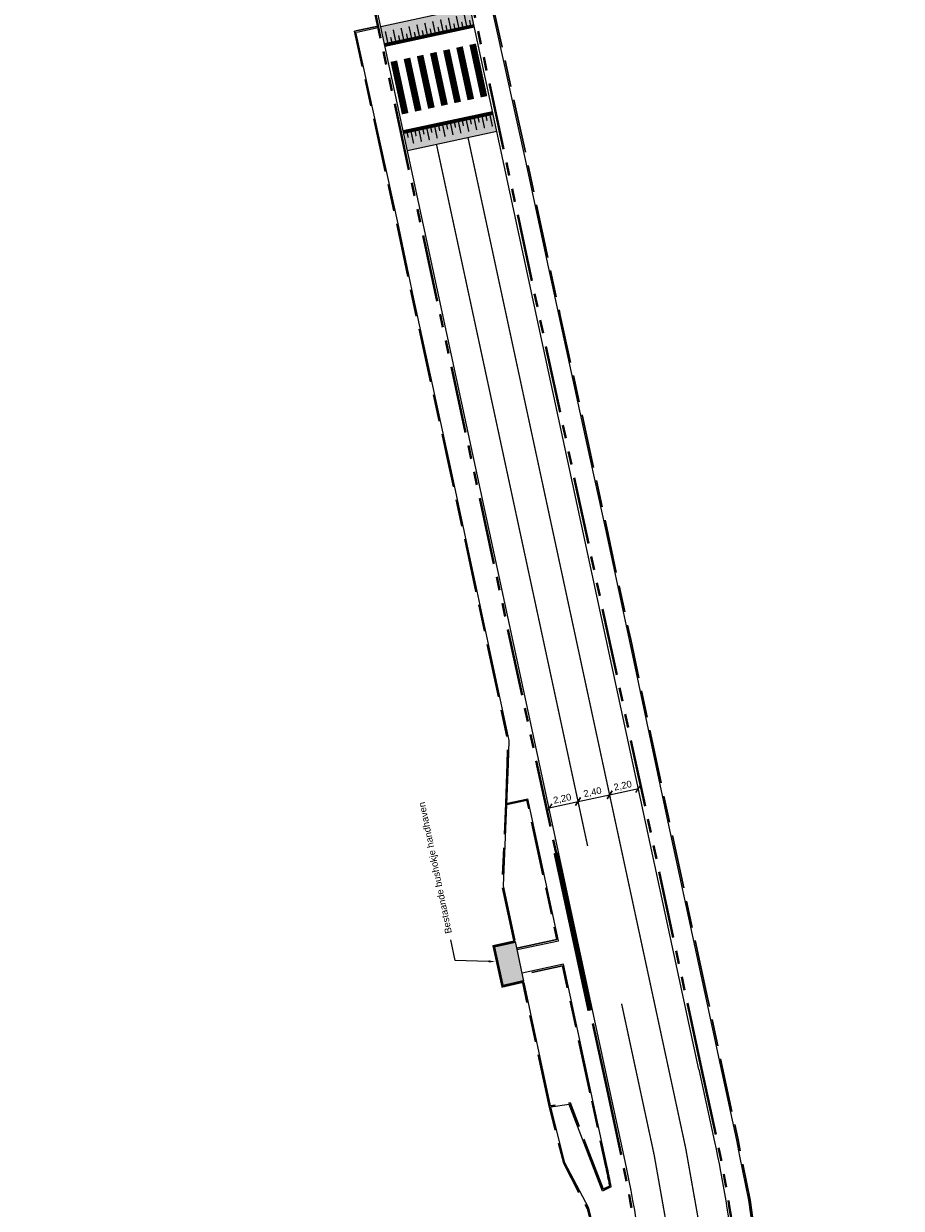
# Model space of a CAD drawing. Header units: metres. Extents: x -5 to 205656, y -9 to 393038.
# Tile 8 of 29: x 203944 to 204010, y 389868 to 389956. Entities that reach past the tile are written whole.
import ezdxf
from ezdxf import colors
from ezdxf.entities.mleader import LeaderData, LeaderLine
from ezdxf.math import Vec2, Vec3

# ---------------------------------------------------------------- set-up
doc = ezdxf.new("R2010")
doc.units = ezdxf.units.M
for name, pattern in [('VH-OPSLUITBAND_100X200', [16, 8, -2, 4, -2]), ('VH-TROTTOIRBAND_180-200', [20, 10, -2, 2, -2, 2, -2]), ('VW-1-1_STREEP', [2, 1, -1])]:
    doc.linetypes.add(name, pattern=pattern)
for name, color, linetype, lineweight in [('Bushokje', 7, 'Continuous', 18), ('N-WE-VH-KANTOPSLUITING_BUSPERRONBAND', 4, 'Continuous', 15), ('N-WE-VH-KANTOPSLUITING_OPSLUITBAND_100X200-G', 7, 'VH-OPSLUITBAND_100X200', 30), ('N-WE-VH-KANTOPSLUITING_TROTTOIRBAND_180 200-G', 6, 'VH-TROTTOIRBAND_180-200', 40), ('N-WE-VH-KANTOPSLUITING_VOORKANTBAND-G', 7, 'Continuous', 15), ('N-WE-VW-MARKERING_LANGS_STREEP_11-G', 255, 'VW-1-1_STREEP', 13), ('X-XX-AL-AANKLEDING-M', 7, 'Continuous', 18), ('X-XX-AL-AANKLEDING-T25', 7, 'Continuous', 25)]:
    doc.layers.add(name, color=color, linetype=linetype, lineweight=lineweight)
doc.layers.add('N-WE-VH-PLATEAU-G', color=7, linetype='Continuous')
doc.layers.add('N-WE-VW-MARKERING_VOP', color=255, linetype='Continuous')
doc.styles.add('NLCS_ISO', font='arial.ttf')
doc.styles.get("Standard").update_dxf_attribs({"font": 'arial.ttf'})
doc.dimstyles.new('NLCS_1-200', dxfattribs={"dimscale": 0.2, "dimtxt": 2.5, "dimasz": 2.5, "dimexe": 1.25, "dimexo": 0.625, "dimtad": 1, "dimzin": 1, "dimtxsty": 'Standard', "dimblk": 'OBLIQUE', "dimcen": 0, "dimse1": 1, "dimse2": 1, "dimadec": 0, "dimazin": 0, "dimtfac": 1, "dimtmove": 0, "dimatfit": 3, "dimfxl": 1, "dimarcsym": 0})

# ---------------------------------------------------------------- blocks, each defined once
blk = doc.blocks.new('*U247')
at = {"layer": 'N-WE-VH-PLATEAU-G', "transparency": 33554687}
h = blk.add_hatch(color=251, dxfattribs=at)
h.dxf.hatch_style = 1
h.paths.add_polyline_path([(6.8, -0.5), (6.8, 0.8), (0, 0.8), (0, -0.5)])
at = {"layer": 'N-WE-VH-PLATEAU-G', "color": 7, "true_color": 0xffffff}
for points, const_width in [([(0, 0.9), (6.8, 0.9)], 0.2), ([(0.25, 0.4), (0.25, 0.8)], 0.1), ([(0.55, -0.1), (0.55, 0.8)], 0.1), ([(0.85, 0.4), (0.85, 0.8)], 0.1), ([(1.15, -0.1), (1.15, 0.8)], 0.1), ([(1.45, 0.4), (1.45, 0.8)], 0.1), ([(1.75, -0.1), (1.75, 0.8)], 0.1), ([(2.05, 0.4), (2.05, 0.8)], 0.1), ([(2.35, -0.1), (2.35, 0.8)], 0.1), ([(2.65, 0.4), (2.65, 0.8)], 0.1), ([(2.95, -0.1), (2.95, 0.8)], 0.1), ([(3.25, 0.4), (3.25, 0.8)], 0.1), ([(3.55, -0.1), (3.55, 0.8)], 0.1), ([(3.85, 0.4), (3.85, 0.8)], 0.1), ([(4.15, -0.1), (4.15, 0.8)], 0.1), ([(4.45, 0.4), (4.45, 0.8)], 0.1), ([(4.75, -0.1), (4.75, 0.8)], 0.1), ([(5.05, 0.4), (5.05, 0.8)], 0.1), ([(5.35, -0.1), (5.35, 0.8)], 0.1), ([(5.65, 0.4), (5.65, 0.8)], 0.1), ([(5.95, -0.1), (5.95, 0.8)], 0.1), ([(6.25, 0.4), (6.25, 0.8)], 0.1), ([(6.55, -0.1), (6.55, 0.8)], 0.1)]:
    blk.add_lwpolyline(points, dxfattribs=dict(at, const_width=const_width))
at = {"layer": 'N-WE-VH-PLATEAU-G'}
for points in [[(0, 1), (6.8, 1)], [(0, -0.5), (6.8, -0.5)]]:
    blk.add_lwpolyline(points, dxfattribs=at)
at = {"layer": 'N-WE-VH-PLATEAU-G', "color": 7, "true_color": 0xffffff}
blk.add_lwpolyline([(0, 0.8), (6.8, 0.8)], dxfattribs=at)
blk = doc.blocks.new('*U246')
at = {"layer": 'N-WE-VH-PLATEAU-G', "transparency": 33554687}
h = blk.add_hatch(color=251, dxfattribs=at)
h.dxf.hatch_style = 1
h.paths.add_polyline_path([(6.8, -0.5), (6.8, 0.8), (0, 0.8), (0, -0.5)])
at = {"layer": 'N-WE-VH-PLATEAU-G', "color": 7, "true_color": 0xffffff}
for points, const_width in [([(0, 0.9), (6.8, 0.9)], 0.2), ([(0.25, 0.4), (0.25, 0.8)], 0.1), ([(0.55, -0.1), (0.55, 0.8)], 0.1), ([(0.85, 0.4), (0.85, 0.8)], 0.1), ([(1.15, -0.1), (1.15, 0.8)], 0.1), ([(1.45, 0.4), (1.45, 0.8)], 0.1), ([(1.75, -0.1), (1.75, 0.8)], 0.1), ([(2.05, 0.4), (2.05, 0.8)], 0.1), ([(2.35, -0.1), (2.35, 0.8)], 0.1), ([(2.65, 0.4), (2.65, 0.8)], 0.1), ([(2.95, -0.1), (2.95, 0.8)], 0.1), ([(3.25, 0.4), (3.25, 0.8)], 0.1), ([(3.55, -0.1), (3.55, 0.8)], 0.1), ([(3.85, 0.4), (3.85, 0.8)], 0.1), ([(4.15, -0.1), (4.15, 0.8)], 0.1), ([(4.45, 0.4), (4.45, 0.8)], 0.1), ([(4.75, -0.1), (4.75, 0.8)], 0.1), ([(5.05, 0.4), (5.05, 0.8)], 0.1), ([(5.35, -0.1), (5.35, 0.8)], 0.1), ([(5.65, 0.4), (5.65, 0.8)], 0.1), ([(5.95, -0.1), (5.95, 0.8)], 0.1), ([(6.25, 0.4), (6.25, 0.8)], 0.1), ([(6.55, -0.1), (6.55, 0.8)], 0.1)]:
    blk.add_lwpolyline(points, dxfattribs=dict(at, const_width=const_width))
at = {"layer": 'N-WE-VH-PLATEAU-G'}
for points in [[(0, 1), (6.8, 1)], [(0, -0.5), (6.8, -0.5)]]:
    blk.add_lwpolyline(points, dxfattribs=at)
at = {"layer": 'N-WE-VH-PLATEAU-G', "color": 7, "true_color": 0xffffff}
blk.add_lwpolyline([(0, 0.8), (6.8, 0.8)], dxfattribs=at)
blk = doc.blocks.new('_Oblique')
at = {"color": 0, "linetype": 'ByBlock', "lineweight": -2}
blk.add_line((-0.5, -0.5), (0.5, 0.5), dxfattribs=at)
blk = doc.blocks.new('*D109')
at = {"layer": 'X-XX-AL-AANKLEDING-M', "color": 0, "lineweight": -2, "transparency": 16777216}
blk.add_line((203983.445, 389897.312), (203985.595, 389897.776), dxfattribs=at)
at = {"layer": 'X-XX-AL-AANKLEDING-M', "color": 0, "lineweight": -2, "transparency": 16777216, "xscale": 0.5, "yscale": 0.5, "zscale": 0.5}
for p, rotation in [((203983.445, 389897.312), 192.1558027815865), ((203985.595, 389897.776), 12.15580278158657)]:
    blk.add_blockref('_Oblique', p, dxfattribs=dict(at, rotation=rotation))
at = {"layer": 'X-XX-AL-AANKLEDING-M', "color": 0, "transparency": 16777216, "insert": (203984.43, 389897.96), "char_height": 0.5, "attachment_point": 5, "rotation": 12.1558}
blk.add_mtext('2,20', dxfattribs=at)
blk = doc.blocks.new('*D110')
at = {"layer": 'X-XX-AL-AANKLEDING-M', "color": 0, "lineweight": -2, "transparency": 16777216}
blk.add_line((203985.595, 389897.776), (203987.941, 389898.281), dxfattribs=at)
at = {"layer": 'X-XX-AL-AANKLEDING-M', "color": 0, "lineweight": -2, "transparency": 16777216, "xscale": 0.5, "yscale": 0.5, "zscale": 0.5}
for p, rotation in [((203987.941, 389898.281), 12.15580278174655), ((203985.595, 389897.776), 192.1558027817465)]:
    blk.add_blockref('_Oblique', p, dxfattribs=dict(at, rotation=rotation))
at = {"layer": 'X-XX-AL-AANKLEDING-M', "color": 0, "transparency": 16777216, "insert": (203986.679, 389898.444), "char_height": 0.5, "attachment_point": 5, "rotation": 12.1558}
blk.add_mtext('2,40', dxfattribs=at)
blk = doc.blocks.new('*D111')
at = {"layer": 'X-XX-AL-AANKLEDING-M', "color": 0, "lineweight": -2, "transparency": 16777216}
blk.add_line((203987.941, 389898.281), (203990.092, 389898.744), dxfattribs=at)
at = {"layer": 'X-XX-AL-AANKLEDING-M', "color": 0, "lineweight": -2, "transparency": 16777216, "xscale": 0.5, "yscale": 0.5, "zscale": 0.5}
for p, rotation in [((203987.941, 389898.281), 192.1558027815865), ((203990.092, 389898.744), 12.15580278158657)]:
    blk.add_blockref('_Oblique', p, dxfattribs=dict(at, rotation=rotation))
at = {"layer": 'X-XX-AL-AANKLEDING-M', "color": 0, "transparency": 16777216, "insert": (203988.927, 389898.929), "char_height": 0.5, "attachment_point": 5, "rotation": 12.1558}
blk.add_mtext('2,20', dxfattribs=at)

msp = doc.modelspace()

# ---------------------------------------------------------------- hatches: boundary and pattern name
at = {"layer": 'Bushokje'}
h = msp.add_hatch(color=253, dxfattribs=at)
h.dxf.hatch_style = 1
h.paths.add_polyline_path([(203979.323, 389887.011), (203979.978, 389884.038), (203981.561, 389884.404), (203980.928, 389887.366)])

# ---------------------------------------------------------------- linework, layer by layer
at = {"layer": 'Bushokje', "const_width": 0.2}
msp.add_lwpolyline([(203981.561, 389884.404), (203979.978, 389884.038), (203979.323, 389887.011), (203980.928, 389887.366)], dxfattribs=at)
at = {"layer": 'Bushokje'}
msp.add_lwpolyline([(203981.561, 389884.404), (203980.928, 389887.366)], dxfattribs=at)
at = {"layer": 'N-WE-VH-KANTOPSLUITING_BUSPERRONBAND', "const_width": 0.4}
msp.add_lwpolyline([(203986.487, 389882.237), (203983.961, 389893.968)], dxfattribs=at)
at = {"layer": 'N-WE-VH-KANTOPSLUITING_OPSLUITBAND_100X200-G', "ltscale": 0.5, "flags": 128}
for points in [[(203995.153, 389883.532), (203992.319, 389896.624), (203989.51, 389909.84), (203987.726, 389918.162), (203986.37, 389924.375), (203984.275, 389933.942), (203983.367, 389938.162), (203981.793, 389945.575), (203978.458, 389960.644), (203976.413, 389970.142), (203973.599, 389983.044), (203972.707, 389987.32), (203970.505, 389997.435), (203968.517, 390006.513), (203967.037, 390013.371), (203967.024, 390013.472), (203965.923, 390018.602), (203965.472, 390020.621)], [(203968.947, 389955.106), (203970.71, 389955.486)], [(203980.21, 389897.639), (203980.318, 389900.59), (203980.363, 389902.309), (203977.993, 389913.41), (203975.883, 389923.238), (203973.279, 389935.167), (203972.16, 389940.515), (203968.947, 389955.106)], [(203980.809, 389887.442), (203979.941, 389891.507), (203980.21, 389897.639), (203980.212, 389897.639)], [(203980.307, 389897.557), (203981.789, 389897.876)], [(203981.035, 389886.863), (203984.022, 389887.506), (203981.789, 389897.876)], [(203986.48, 389876.097), (203984.444, 389885.551), (203981.455, 389884.907)], [(203983.466, 389875.016), (203981.485, 389884.283)], [(204009.594, 389863.108), (204009.106, 389862.765), (204007.013, 389861.425), (204004.789, 389860.862), (204001.679, 389860.491), (203999.379, 389862.836), (203999.119, 389863.008), (203998.393, 389868.126), (203997.731, 389871.402), (203997.5, 389872.602), (203995.153, 389883.532)], [(203968.355, 389842.69), (203969.126, 389843.221), (203972.4, 389842.64), (203979.294, 389841.375), (203981.288, 389840.975), (203983.714, 389840.884), (203986.091, 389841.923), (203988.038, 389843.783), (203988.824, 389845.805), (203989.04, 389847.859), (203988.942, 389847.867), (203989.123, 389850.064), (203989.218, 389850.056), (203989.379, 389854.324), (203989.288, 389856.465), (203989.005, 389856.43), (203988.138, 389863.575), (203987.182, 389863.459), (203986.805, 389865.501), (203986.292, 389867.486), (203984.525, 389870.87), (203983.466, 389875.016)], [(203987.467, 389868.933), (203985.001, 389875.355), (203983.544, 389875.129)]]:
    msp.add_lwpolyline(points, dxfattribs=at)
msp.add_lwpolyline([(203987.467, 389868.933), (203987.957, 389869.163, 0.005403), (203987.641, 389870.707), (203986.48, 389876.097)], format="xyb", dxfattribs=at)
at = {"layer": 'N-WE-VH-KANTOPSLUITING_TROTTOIRBAND_180 200-G', "ltscale": 0.5, "flags": 128}
for points in [[(203987.751, 389876.371), (203956.093, 390023.343)], [(203994.789, 389877.887), (203964.11, 390020.317), (203965.472, 390020.621)]]:
    msp.add_lwpolyline(points, dxfattribs=at)
for points in [[(203994.789, 389877.887), (203995.951, 389872.496, -0.031794), (203997.614, 389861.398, -0.038144)], [(203987.751, 389876.371), (203988.912, 389870.98, -0.073161), (203990.475, 389847.345, -0.076198)]]:
    msp.add_lwpolyline(points, format="xyb", dxfattribs=at)
at = {"layer": 'N-WE-VH-KANTOPSLUITING_VOORKANTBAND-G', "flags": 128}
for points in [[(203987.946, 389876.413), (203956.289, 390023.385), (203949.153, 390039.457), (203944.341, 390060.929)], [(203994.594, 389877.845), (203963.873, 390020.469), (203965.429, 390020.816), (203965.472, 390020.621)], [(203969.128, 389955.042), (203970.731, 389955.388)], [(203980.907, 389887.464), (203980.041, 389891.515), (203980.307, 389897.557)], [(203980.311, 389897.66), (203981.865, 389897.995)], [(203981.056, 389886.765), (203984.141, 389887.43), (203981.865, 389897.995)], [(203986.578, 389876.118), (203984.52, 389885.67), (203981.434, 389885.005)], [(203983.544, 389875.129), (203981.582, 389884.306)], [(203987.413, 389868.797), (203984.943, 389875.245), (203983.559, 389875.03)], [(203988.071, 389869.106), (203987.413, 389868.797)]]:
    msp.add_lwpolyline(points, dxfattribs=at)
at = {"layer": 'N-WE-VH-KANTOPSLUITING_VOORKANTBAND-G'}
for points in [[(203996.198, 389878.191), (203995.055, 389883.511), (203992.221, 389896.603), (203989.412, 389909.819), (203987.628, 389918.141), (203986.272, 389924.354), (203984.177, 389933.921), (203983.269, 389938.141), (203981.695, 389945.554), (203978.36, 389960.623), (203976.315, 389970.121), (203973.501, 389983.023), (203972.609, 389987.299), (203970.407, 389997.414), (203968.419, 390006.492), (203966.938, 390013.354), (203966.925, 390013.455), (203965.825, 390018.581), (203965.375, 390020.599)], [(203980.307, 389897.557), (203980.418, 389900.586), (203980.463, 389902.318), (203978.091, 389913.431), (203975.981, 389923.259), (203973.377, 389935.188), (203972.258, 389940.536), (203969.067, 389955.029)], [(204009.65, 389863.025), (204009.162, 389862.682), (204007.053, 389861.332), (204004.807, 389860.763), (204001.642, 389860.386), (203999.315, 389862.758), (203999.026, 389862.949), (203998.294, 389868.109), (203997.633, 389871.383), (203997.402, 389872.582), (203996.198, 389878.191)], [(203968.337, 389842.556), (203969.149, 389843.115), (203972.382, 389842.542), (203979.275, 389841.277), (203981.276, 389840.875), (203983.733, 389840.783), (203986.147, 389841.838), (203988.123, 389843.726), (203988.922, 389845.781), (203989.15, 389847.95), (203989.05, 389847.958), (203989.214, 389849.956), (203989.314, 389849.948), (203989.479, 389854.324), (203989.383, 389856.577), (203989.092, 389856.542), (203988.226, 389863.687), (203987.263, 389863.57), (203986.903, 389865.523), (203986.386, 389867.522), (203984.619, 389870.906), (203983.559, 389875.03)]]:
    msp.add_lwpolyline(points, dxfattribs=at)
at = {"layer": 'N-WE-VH-KANTOPSLUITING_VOORKANTBAND-G', "flags": 128}
for points in [[(203994.594, 389877.845), (203995.755, 389872.454, -0.025248), (203997.193, 389863.639, -0.025248)], [(203988.071, 389869.106, 0.005161), (203987.739, 389870.728), (203986.578, 389876.118)]]:
    msp.add_lwpolyline(points, format="xyb", dxfattribs=at)
at = {"layer": 'N-WE-VH-KANTOPSLUITING_VOORKANTBAND-G'}
msp.add_lwpolyline([(203990.675, 389847.354, 0.073152), (203989.108, 389871.022), (203987.946, 389876.413)], format="xyb", dxfattribs=at)
at = {"layer": 'N-WE-VW-MARKERING_LANGS_STREEP_11-G', "ltscale": 5, "flags": 128}
msp.add_lwpolyline([(203977.402, 389947.209, 0.1, 0.1, 0), (203992.443, 389877.382, 0.1, 0.1, 0), (203993.604, 389871.991, 0.1, 0.1, -0.05563), (203995.535, 389852.944, 0, 0, 0)], format="xyseb", dxfattribs=at)
at = {"layer": 'N-WE-VW-MARKERING_LANGS_STREEP_11-G', "ltscale": 5, "const_width": 0.1, "flags": 128}
for points in [[(203986.307, 389894.473), (203975.056, 389946.703)], [(203990.097, 389876.876), (203988.834, 389882.742)]]:
    msp.add_lwpolyline(points, dxfattribs=at)
msp.add_lwpolyline([(203990.097, 389876.876), (203991.258, 389871.486, -0.055835), (203993.13, 389852.944)], format="xyb", dxfattribs=at)
at = {"layer": 'N-WE-VW-MARKERING_VOP', "const_width": 0.5}
for points in [[(203976.638, 389949.806), (203975.796, 389953.716)], [(203977.616, 389950.017), (203976.774, 389953.927)], [(203978.594, 389950.227), (203977.751, 389954.137)], [(203972.728, 389948.964), (203971.886, 389952.874)], [(203973.706, 389949.174), (203972.863, 389953.085)], [(203974.683, 389949.385), (203973.841, 389953.295)], [(203975.661, 389949.595), (203974.819, 389953.506)]]:
    msp.add_lwpolyline(points, dxfattribs=at)

# ---------------------------------------------------------------- block references
at = {"layer": 'N-WE-VH-PLATEAU-G'}
for name, p, rotation in [('*U246', (203977.679, 389956.372), 192.16), ('*U247', (203972.8, 389946.729), 12.15580277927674)]:
    msp.add_blockref(name, p, dxfattribs=dict(at, rotation=rotation))

# ---------------------------------------------------------------- dimensions: what is measured, and where the dimension line sits
at = {"layer": 'X-XX-AL-AANKLEDING-M'}
for p1, p2, picture, middle in [((203987.941, 389898.281), (203990.092, 389898.744), '*D111', (203988.927, 389898.929)), ((203983.445, 389897.312), (203985.595, 389897.776), '*D109', (203984.43, 389897.96)), ((203985.595, 389897.776), (203987.941, 389898.281), '*D110', (203986.679, 389898.444))]:
    dim = msp.add_aligned_dim(p1=p1, p2=p2, distance=0, dimstyle='NLCS_1-200', dxfattribs=at)
    dim.commit()
    dim.dimension.update_dxf_attribs({"geometry": picture, "text_midpoint": middle})

# ---------------------------------------------------------------- leaders
at = {"layer": 'X-XX-AL-AANKLEDING-T25'}
ml = msp.add_multileader_mtext('Standard', dxfattribs=at)
ml.set_content('Bestaande bushokje handhaven', color=256, style='NLCS_ISO')
ml.set_leader_properties()
ml.build(insert=Vec2(0, 0))
ml.multileader.update_dxf_attribs({"arrow_head_size": 0.5})
ctx = ml.context
ctx.base_point, ctx.char_height, ctx.arrow_head_size, ctx.landing_gap_size, ctx.plane_origin, ctx.plane_x_axis, ctx.plane_y_axis = Vec3(203976.136, 389887.486), 0.5, 0.5, 0.5, Vec3(203972.233, 389871.034), Vec3(-0.202786, 0.979223), Vec3(-0.979223, -0.202786)
notes = []
notes.append((ctx, [(0, (1, 1, 0), (203976.453, 389885.956), (-0.202786, 0.979223), 1.562, [(0, [(203979.44, 389885.872)], 0, [])])]))
ctx.mtext.insert, ctx.mtext.text_direction, ctx.mtext.rotation, ctx.mtext.flow_direction = Vec3(203975.718, 389887.91), Vec3(-0.202786, 0.979223), 1.774998, 5
for ctx, leaders in notes:
    for number, flags, end, landing, length, lines in leaders:
        leader = LeaderData()
        leader.index, (leader.has_last_leader_line, leader.has_dogleg_vector, leader.attachment_direction) = number, flags
        leader.last_leader_point, leader.dogleg_vector, leader.dogleg_length = Vec3(end), Vec3(landing), length
        for number, points, colour, breaks in lines:
            line = LeaderLine()
            line.index, line.vertices, line.color, line.breaks = number, Vec3.list(points), colors.encode_raw_color(colour), breaks
            leader.lines.append(line)
        ctx.leaders.append(leader)

doc.saveas('drawing.dxf')
